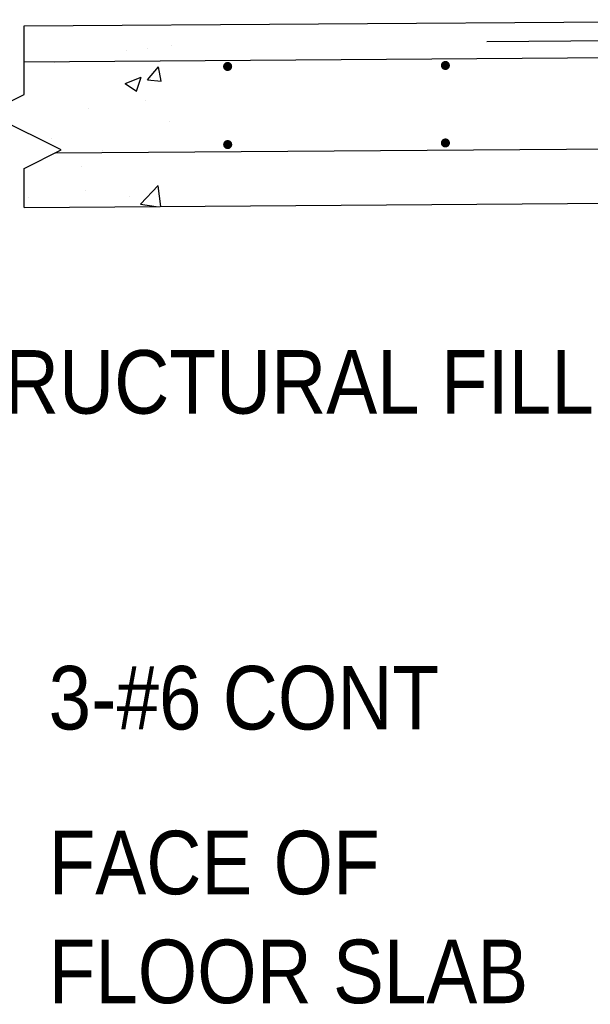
# Model space of a CAD drawing. Extents: x -512 to 3251, y 147 to 2877.
# Tile 4 of 33: x 47 to 173, y 1563 to 1780. Entities that reach past the tile are written whole.
import ezdxf
from ezdxf.enums import TextEntityAlignment as Align

# ---------------------------------------------------------------- set-up
doc = ezdxf.new("R2010")
doc.units = 0
doc.header["$LTSCALE"] = 96
doc.header["$MEASUREMENT"] = 0
doc.layers.get('0').update_dxf_attribs({"color": 3, "linetype": 'CONTINUOUS'})
for name, color, linetype in [('S1', 2, 'CONTINUOUS'), ('S3', 4, 'CONTINUOUS'), ('S5', 1, 'CONTINUOUS'), ('S6', 1, 'CONTINUOUS'), ('S7', 3, 'CONTINUOUS'), ('S7R', 3, 'CONTINUOUS')]:
    doc.layers.add(name, color=color, linetype=linetype)
doc.styles.add('SX-FRAC', font='SX-FRAC.shx', dxfattribs={"width": 0.9, "height": 1.322835})

# ---------------------------------------------------------------- blocks, each defined once
blk = doc.blocks.new('*X36')
at = {"color": 0}
for p, q in [((1548.74, 1204.57), (1548.74, 1204.57)), ((1538.66, 1203.61), (1538.66, 1203.61)), ((1543.49, 1204.02), (1543.49, 1204.02)), ((1522.77, 1200.82), (1522.77, 1200.82)), ((1543.4, 1197.07), (1545.81, 1199.94)), ((1546.39, 1196.8), (1545.81, 1199.94)), ((1538.49, 1196.32), (1542, 1197.66)), ((1538.49, 1196.32), (1540.98, 1194.64)), ((1540.98, 1194.64), (1542, 1197.66)), ((1543.4, 1197.07), (1546.39, 1196.8)), ((1542.85, 1192.51), (1542.85, 1192.51)), ((1530.33, 1190.86), (1530.33, 1190.86)), ((1548.13, 1187.92), (1548.13, 1187.92)), ((1522.16, 1184.17), (1522.16, 1184.17)), ((1533.42, 1181.52), (1533.42, 1181.52)), ((1528.92, 1178.06), (1528.92, 1178.06)), ((1529.69, 1172.79), (1529.69, 1172.79)), ((1541.86, 1169.72), (1545.76, 1173.78)), ((1546.29, 1169.19), (1545.76, 1173.77)), ((1517.18, 1171.14), (1517.18, 1171.14)), ((1539.46, 1171.34), (1539.46, 1171.34)), ((1541.86, 1169.72), (1545.29, 1169.19))]:
    blk.add_line(p, q, dxfattribs=at)

msp = doc.modelspace()

# ---------------------------------------------------------------- linework, layer by layer
at = {"layer": 'S1', "color": 3}
for p, q in [((48.41, 1778.94), (241.36, 1780.32)), ((48.41, 1738.94), (227.36, 1740.22))]:
    msp.add_line(p, q, dxfattribs=at)
at = {"layer": 'S1', "color": 2}
for p, q in [((48.41, 1763.83), (48.41, 1778.94)), ((40.27, 1759.76), (48.41, 1763.83)), ((56.55, 1751.61), (40.27, 1759.76)), ((48.41, 1747.54), (56.55, 1751.61)), ((48.41, 1738.94), (48.41, 1747.54))]:
    msp.add_line(p, q, dxfattribs=at)
at = {"layer": 'S3', "color": 4}
for p, q in [((150.48, 1775.54), (232.46, 1776.13)), ((48.41, 1771.03), (229.35, 1772.32)), ((55.33, 1751), (236.5, 1752.3))]:
    msp.add_line(p, q, dxfattribs=at)
at = {"layer": 'S3', "color": 4, "const_width": 1}
for points in [[(93.8, 1770.01, -1), (92.8, 1770.01, -1)], [(141.84, 1770.23, -1), (140.84, 1770.23, -1)], [(93.81, 1752.8, -1), (92.81, 1752.8, -1)], [(141.84, 1753.15, -1), (140.84, 1753.15, -1)]]:
    msp.add_lwpolyline(points, format="xyb", close=True, dxfattribs=at)

# ---------------------------------------------------------------- block references
at = {"layer": 'S6', "color": 1}
msp.add_blockref('*X36', (-1467.76, 569.96), dxfattribs=at)

# ---------------------------------------------------------------- texts
at = {"layer": 'S5', "color": 3, "linetype": 'BYBLOCK', "style": 'SX-FRAC', "width": 0.9}
msp.add_text('STRUCTURAL FILL', height=14, dxfattribs=at).set_placement((98.23, 1700.5), align=Align.MIDDLE)
at = {"layer": 'S7', "color": 3, "style": 'SX-FRAC', "width": 0.9}
for s, p in [('FACE OF', (53.81, 1587.58)), ('FLOOR SLAB', (53.81, 1563.58))]:
    msp.add_text(s, height=14, dxfattribs=at).set_placement(p)
at = {"layer": 'S7R', "color": 3, "style": 'SX-FRAC', "width": 0.9}
msp.add_text('3-#6 CONT', height=14, dxfattribs=at).set_placement((53.81, 1623.9))

doc.saveas('drawing.dxf')
